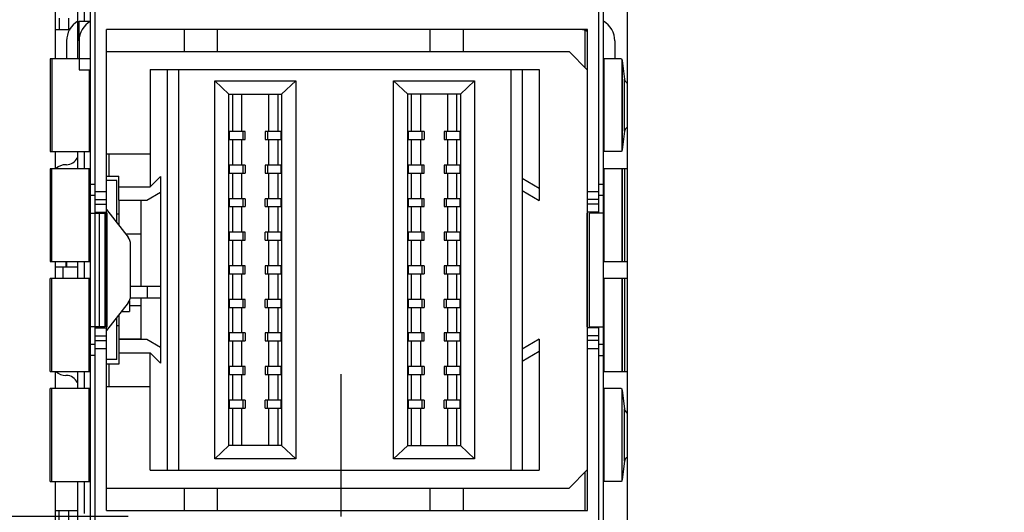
# Model space of a CAD drawing. Header units: inches. Extents: x 0 to 22, y 0 to 17.
# Tile 9 of 22: x 6.73 to 7.597, y 9.206 to 9.64. Entities that reach past the tile are written whole.
import ezdxf

# ---------------------------------------------------------------- set-up
doc = ezdxf.new("R2010")
doc.units = ezdxf.units.IN
doc.header["$LTSCALE"] = 1.21
doc.header["$MEASUREMENT"] = 0
doc.linetypes.add('CENTER', pattern=[0.6, 0.375, -0.075, 0.075, -0.075])
doc.layers.get('0').update_dxf_attribs({"linetype": 'CONTINUOUS'})
doc.layers.add('DEFAULT_1', color=7, linetype='CENTER')
doc.layers.add('DIMENSIONS', color=7, linetype='CONTINUOUS')
doc.styles.get("Standard").update_dxf_attribs({"font": 'txt', "width": 0.8})
doc.dimstyles.new('DIMSTYLE_1', dxfattribs={"dimtxt": 0.125, "dimasz": 0.18, "dimexe": 0.125, "dimexo": 0.0625, "dimgap": 0.03125, "dimtad": 0, "dimtih": 1, "dimtoh": 1, "dimzin": 4, "dimdsep": 46, "dimtxsty": 'STANDARD', "dimblk": '_FILLED', "dimblk1": '_FILLED', "dimblk2": '_FILLED', "dimcen": 0.09, "dimadec": 0, "dimazin": 0, "dimtp": 0.005, "dimtm": 0.005, "dimtfac": 1, "dimtofl": 0, "dimtmove": 0, "dimatfit": 3, "dimldrblk": '_FILLED', "dimfxl": 1, "dimtolj": 1, "dimtzin": 4, "dimarcsym": 0})

# ---------------------------------------------------------------- blocks, each defined once
blk = doc.blocks.new('*D12')
at = {"layer": 'DIMENSIONS', "color": 2, "linetype": 'CONTINUOUS'}
blk.add_line((6.82591, 9.20271), (5.98716, 9.20271), dxfattribs=at)
at = {"layer": 'DIMENSIONS', "color": 2, "linetype": 'CONTINUOUS', "insert": (5.92466, 9.26521), "char_height": 0.125, "width": 1.425, "attachment_point": 3, "line_spacing_factor": 0.9}
blk.add_mtext('2X 2.69{\\Ftxt.shx;\\W1.000000;\\H0.125000; }[68.4]', dxfattribs=at)
blk = doc.blocks.new('_FILLED')
at = {"color": 0, "linetype": 'BYBLOCK'}
blk.add_solid([(0, 0), (-1, 0.1736), (-1, -0.1736)], dxfattribs=at)
blk = doc.blocks.new('*D14')
at = {"layer": 'DIMENSIONS', "color": 2, "linetype": 'CONTINUOUS'}
blk.add_line((7.45192, 10.69371), (5.98716, 10.69371), dxfattribs=at)
at = {"layer": 'DIMENSIONS', "color": 2, "linetype": 'CONTINUOUS', "insert": (5.92466, 10.75621), "char_height": 0.125, "width": 1.525, "attachment_point": 3, "line_spacing_factor": 0.9}
blk.add_mtext('2X 4.18{\\Ftxt.shx;\\W1.000000;\\H0.125000; }[106.3]', dxfattribs=at)

msp = doc.modelspace()

# ---------------------------------------------------------------- linework, layer by layer
at = {"color": 7, "linetype": 'CONTINUOUS'}
for p, q in [((7.26551, 8.33696), (7.26551, 10.06746)), ((6.79275, 8.35148), (6.79275, 10.05439)), ((7.24436, 8.35148), (7.24436, 10.05439)), ((6.79669, 9.0364), (6.79669, 9.80254)), ((7.24042, 9.46947), (7.24042, 9.80254)), ((6.76151, 9.66666), (6.76151, 9.60536)), ((6.78163, 9.60564), (6.78163, 9.66666)), ((6.78749, 9.63833), (6.78749, 9.66666)), ((6.76504, 9.64101), (6.76504, 9.63101)), ((6.77325, 9.64101), (6.77325, 9.63101)), ((6.78269, 9.62101), (6.78269, 9.63833)), ((6.78269, 9.63833), (6.79269, 9.63833)), ((6.76151, 9.63101), (6.77466, 9.63101)), ((6.80669, 9.20794), (6.80669, 9.63101)), ((7.23042, 9.63101), (6.80669, 9.63101)), ((6.87513, 9.63101), (6.87513, 9.61164)), ((6.90466, 9.61164), (6.90466, 9.63101)), ((7.09167, 9.63101), (7.09167, 9.61164)), ((7.1212, 9.61164), (7.1212, 9.63101)), ((7.22845, 9.59733), (7.22845, 9.63018)), ((7.23042, 9.20794), (7.23042, 9.63101)), ((6.77163, 9.62101), (6.77163, 9.60536)), ((6.78269, 9.62101), (6.78269, 9.59564)), ((7.25442, 9.62097), (7.25442, 9.60536)), ((6.80669, 9.61164), (7.21415, 9.61164)), ((7.21415, 9.61164), (7.23042, 9.59536)), ((6.75729, 9.60536), (6.75729, 9.52366)), ((6.78269, 9.60536), (6.75729, 9.60536)), ((6.75871, 9.60536), (6.75871, 9.52366)), ((6.78269, 9.60564), (6.79275, 9.60564)), ((7.24482, 9.60536), (7.24482, 9.52366)), ((7.26006, 9.60536), (7.24482, 9.60536)), ((7.26006, 9.60536), (7.2605, 9.60508)), ((7.2605, 9.60508), (7.2605, 9.52394)), ((7.2605, 9.60508), (7.26064, 9.60488)), ((7.26064, 9.60488), (7.26104, 9.60374)), ((7.26104, 9.60374), (7.26104, 9.52529)), ((7.26104, 9.60374), (7.263, 9.58739)), ((6.78269, 9.59564), (6.79275, 9.59564)), ((6.79156, 9.59564), (6.79156, 9.52366)), ((6.84521, 9.59589), (6.84521, 9.49274)), ((6.84521, 9.59589), (7.18788, 9.59589)), ((6.86021, 9.59589), (6.86021, 9.24353)), ((6.87021, 9.59589), (6.87021, 9.24353)), ((7.16288, 9.59589), (7.16288, 9.24353)), ((7.17288, 9.59589), (7.17288, 9.24353)), ((7.18788, 9.59589), (7.18788, 9.48074)), ((6.9021, 9.25337), (6.9021, 9.58605)), ((6.9146, 9.57424), (6.9021, 9.58605)), ((6.9021, 9.58605), (6.97351, 9.58605)), ((6.97351, 9.58605), (6.96101, 9.57424)), ((6.97351, 9.58605), (6.97351, 9.25337)), ((7.05958, 9.25337), (7.05958, 9.58605)), ((7.07208, 9.57424), (7.05958, 9.58605)), ((7.05958, 9.58605), (7.13099, 9.58605)), ((7.13099, 9.58605), (7.11849, 9.57424)), ((7.13099, 9.58605), (7.13099, 9.25337)), ((7.263, 9.54163), (7.263, 9.58739)), ((6.9146, 9.26518), (6.9146, 9.57424)), ((6.9146, 9.57424), (6.96101, 9.57424)), ((6.91798, 9.54132), (6.91798, 9.57424)), ((6.926, 9.54132), (6.926, 9.57424)), ((6.94962, 9.54132), (6.94962, 9.57424)), ((6.95763, 9.57424), (6.95763, 9.54132)), ((6.96101, 9.57424), (6.96101, 9.26518)), ((7.07208, 9.26518), (7.07208, 9.57424)), ((7.11849, 9.57424), (7.07208, 9.57424)), ((7.07546, 9.54132), (7.07546, 9.57424)), ((7.08348, 9.54132), (7.08348, 9.57424)), ((7.1071, 9.57424), (7.1071, 9.54132)), ((7.11511, 9.57424), (7.11511, 9.54132)), ((7.1185, 9.57424), (7.1185, 9.26518)), ((6.9152, 9.53432), (6.9152, 9.54132)), ((6.92897, 9.54132), (6.9152, 9.54132)), ((6.92717, 9.53432), (6.92717, 9.54132)), ((6.92897, 9.53432), (6.92897, 9.54132)), ((6.94665, 9.54132), (6.94665, 9.53432)), ((6.96041, 9.54132), (6.94665, 9.54132)), ((6.94845, 9.54132), (6.94845, 9.53432)), ((6.96041, 9.54132), (6.96041, 9.53432)), ((7.07268, 9.53432), (7.07268, 9.54132)), ((7.08645, 9.54132), (7.07268, 9.54132)), ((7.08465, 9.53432), (7.08465, 9.54132)), ((7.08645, 9.54132), (7.08645, 9.53432)), ((7.10413, 9.54132), (7.10413, 9.53432)), ((7.1179, 9.54132), (7.10413, 9.54132)), ((7.10593, 9.54132), (7.10593, 9.53432)), ((7.1179, 9.54132), (7.1179, 9.53432)), ((7.263, 9.54163), (7.26104, 9.52529)), ((6.9152, 9.53432), (6.92897, 9.53432)), ((6.91798, 9.51179), (6.91798, 9.53432)), ((6.926, 9.51179), (6.926, 9.53432)), ((6.94665, 9.53432), (6.96041, 9.53432)), ((6.94962, 9.51179), (6.94962, 9.53432)), ((6.95763, 9.53432), (6.95763, 9.51179)), ((7.07268, 9.53432), (7.08645, 9.53432)), ((7.07546, 9.51179), (7.07546, 9.53432)), ((7.08348, 9.51179), (7.08348, 9.53432)), ((7.10413, 9.53432), (7.1179, 9.53432)), ((7.1071, 9.53432), (7.1071, 9.51179)), ((7.11511, 9.53432), (7.11511, 9.51179)), ((6.75729, 9.52366), (6.79271, 9.52366)), ((6.76151, 9.52366), (6.76151, 9.50866)), ((6.78163, 9.50866), (6.78163, 9.52366)), ((6.78749, 9.50866), (6.78749, 9.52366)), ((6.80667, 9.52183), (6.84521, 9.52183)), ((6.80884, 9.52183), (6.80884, 9.50215)), ((7.26006, 9.52366), (7.24482, 9.52366)), ((7.2605, 9.52394), (7.26006, 9.52366)), ((7.26064, 9.52414), (7.2605, 9.52394)), ((7.26104, 9.52529), (7.26064, 9.52414)), ((6.77163, 9.51215), (6.77102, 9.51215)), ((6.78094, 9.51849), (6.78163, 9.51821)), ((6.9152, 9.50479), (6.9152, 9.51179)), ((6.92897, 9.51179), (6.9152, 9.51179)), ((6.92717, 9.50479), (6.92717, 9.51179)), ((6.92897, 9.51179), (6.92897, 9.50479)), ((6.94665, 9.51179), (6.94665, 9.50479)), ((6.96041, 9.51179), (6.94665, 9.51179)), ((6.94845, 9.51179), (6.94845, 9.50479)), ((6.96041, 9.51179), (6.96041, 9.50479)), ((7.07268, 9.50479), (7.07268, 9.51179)), ((7.08645, 9.51179), (7.07268, 9.51179)), ((7.08465, 9.50479), (7.08465, 9.51179)), ((7.08645, 9.50479), (7.08645, 9.51179)), ((7.10413, 9.51179), (7.10413, 9.50479)), ((7.1179, 9.51179), (7.10413, 9.51179)), ((7.10593, 9.51179), (7.10593, 9.50479)), ((7.1179, 9.51179), (7.1179, 9.50479)), ((6.75729, 9.50866), (6.75729, 9.42697)), ((6.79271, 9.50866), (6.75729, 9.50866)), ((6.75871, 9.42697), (6.75871, 9.50866)), ((6.79156, 9.42697), (6.79156, 9.50866)), ((6.9152, 9.50479), (6.92897, 9.50479)), ((6.91798, 9.48227), (6.91798, 9.50479)), ((6.926, 9.48227), (6.926, 9.50479)), ((6.94665, 9.50479), (6.96041, 9.50479)), ((6.94962, 9.48227), (6.94962, 9.50479)), ((6.95763, 9.50479), (6.95763, 9.48227)), ((7.07268, 9.50479), (7.08645, 9.50479)), ((7.07546, 9.48227), (7.07546, 9.50479)), ((7.08348, 9.48227), (7.08348, 9.50479)), ((7.10413, 9.50479), (7.1179, 9.50479)), ((7.1071, 9.50479), (7.1071, 9.48227)), ((7.11511, 9.50479), (7.11511, 9.48227)), ((7.24482, 9.50866), (7.24482, 9.42697)), ((7.26551, 9.50866), (7.24482, 9.50866)), ((7.2605, 9.50866), (7.2605, 9.42697)), ((7.26104, 9.50866), (7.26104, 9.42697)), ((7.263, 9.50866), (7.263, 9.42697)), ((6.79669, 9.49462), (6.79275, 9.49462)), ((6.80669, 9.50215), (6.81773, 9.50215)), ((6.81576, 9.49821), (6.80669, 9.49821)), ((6.81576, 9.46113), (6.81576, 9.49821)), ((6.81773, 9.481), (6.81773, 9.50215)), ((6.84521, 9.49274), (6.8543, 9.50183)), ((6.8543, 9.50183), (6.8543, 9.40502)), ((7.18788, 9.49137), (7.17288, 9.50003)), ((7.24436, 9.49462), (7.24042, 9.49462)), ((6.79669, 9.48861), (6.80669, 9.48861)), ((6.81773, 9.49274), (6.84521, 9.49274)), ((6.84221, 9.481), (6.8543, 9.48799)), ((7.17288, 9.4894), (7.18788, 9.48074)), ((7.23042, 9.48861), (7.24042, 9.48861)), ((6.79669, 9.48505), (6.79275, 9.48505)), ((6.79669, 9.48154), (6.80669, 9.48154)), ((6.79669, 9.4774), (6.80669, 9.4774)), ((6.81773, 9.481), (6.84221, 9.481)), ((6.81773, 9.48074), (6.81773, 9.45863)), ((6.83741, 9.48074), (6.81773, 9.48074)), ((6.83741, 9.40502), (6.83741, 9.48074)), ((6.9152, 9.47527), (6.9152, 9.48227)), ((6.92897, 9.48227), (6.9152, 9.48227)), ((6.92717, 9.47527), (6.92717, 9.48227)), ((6.92897, 9.48227), (6.92897, 9.47527)), ((6.94665, 9.47527), (6.94665, 9.48227)), ((6.96041, 9.48227), (6.94665, 9.48227)), ((6.94845, 9.47527), (6.94845, 9.48227)), ((6.96041, 9.48227), (6.96041, 9.47527)), ((7.07268, 9.47527), (7.07268, 9.48227)), ((7.08645, 9.48227), (7.07268, 9.48227)), ((7.08465, 9.47527), (7.08465, 9.48227)), ((7.08645, 9.47527), (7.08645, 9.48227)), ((7.10413, 9.48227), (7.10413, 9.47527)), ((7.1179, 9.48227), (7.10413, 9.48227)), ((7.10593, 9.48227), (7.10593, 9.47527)), ((7.1179, 9.48227), (7.1179, 9.47527)), ((7.24042, 9.48154), (7.23042, 9.48154)), ((7.24042, 9.4774), (7.23042, 9.4774)), ((7.24436, 9.48505), (7.24042, 9.48505)), ((6.79275, 9.46947), (6.80523, 9.46947)), ((6.79669, 9.47033), (6.80669, 9.47033)), ((6.80049, 9.36947), (6.80049, 9.46947)), ((6.80539, 9.46947), (6.80539, 9.36947)), ((6.80669, 9.47262), (6.82588, 9.44831)), ((6.80749, 9.46947), (6.80669, 9.46947)), ((6.80749, 9.36947), (6.80749, 9.46947)), ((6.81576, 9.46892), (6.81773, 9.46892)), ((6.9152, 9.47527), (6.92897, 9.47527)), ((6.91798, 9.45274), (6.91798, 9.47527)), ((6.926, 9.45274), (6.926, 9.47527)), ((6.94665, 9.47527), (6.96041, 9.47527)), ((6.94962, 9.45274), (6.94962, 9.47527)), ((6.95763, 9.47527), (6.95763, 9.45274)), ((7.07268, 9.47527), (7.08645, 9.47527)), ((7.07546, 9.45274), (7.07546, 9.47527)), ((7.08348, 9.45274), (7.08348, 9.47527)), ((7.10413, 9.47527), (7.1179, 9.47527)), ((7.1071, 9.47527), (7.1071, 9.45274)), ((7.11511, 9.47527), (7.11511, 9.45274)), ((7.22979, 9.46947), (7.22979, 9.36947)), ((7.23042, 9.46947), (7.22979, 9.46947)), ((7.24042, 9.47033), (7.23042, 9.47033)), ((7.23206, 9.36947), (7.23206, 9.46947)), ((7.24436, 9.46947), (7.23206, 9.46947)), ((6.83741, 9.45121), (6.82359, 9.45121)), ((6.9152, 9.44574), (6.9152, 9.45274)), ((6.92897, 9.45274), (6.9152, 9.45274)), ((6.92717, 9.44574), (6.92717, 9.45274)), ((6.92897, 9.44574), (6.92897, 9.45274)), ((6.94665, 9.44574), (6.94665, 9.45274)), ((6.96041, 9.45274), (6.94665, 9.45274)), ((6.94845, 9.45274), (6.94845, 9.44574)), ((6.96041, 9.45274), (6.96041, 9.44574)), ((7.07268, 9.44574), (7.07268, 9.45274)), ((7.08645, 9.45274), (7.07268, 9.45274)), ((7.08465, 9.44574), (7.08465, 9.45274)), ((7.08645, 9.44574), (7.08645, 9.45274)), ((7.10413, 9.45274), (7.10413, 9.44574)), ((7.1179, 9.45274), (7.10413, 9.45274)), ((7.10593, 9.45274), (7.10593, 9.44574)), ((7.1179, 9.45274), (7.1179, 9.44574)), ((6.9152, 9.44574), (6.92897, 9.44574)), ((6.91798, 9.42321), (6.91798, 9.44574)), ((6.926, 9.42321), (6.926, 9.44574)), ((6.94665, 9.44574), (6.96041, 9.44574)), ((6.94962, 9.42321), (6.94962, 9.44574)), ((6.95763, 9.44574), (6.95763, 9.42321)), ((7.07268, 9.44574), (7.08645, 9.44574)), ((7.07546, 9.42321), (7.07546, 9.44574)), ((7.08348, 9.42321), (7.08348, 9.44574)), ((7.10413, 9.44574), (7.1179, 9.44574)), ((7.1071, 9.44574), (7.1071, 9.42321)), ((7.11511, 9.44574), (7.11511, 9.42321)), ((6.82803, 9.39683), (6.82803, 9.44212)), ((6.75729, 9.42697), (6.79271, 9.42697)), ((6.76151, 9.42697), (6.76151, 9.41197)), ((6.77102, 9.42697), (6.77102, 9.42245)), ((6.77163, 9.42697), (6.77163, 9.42245)), ((6.78163, 9.41197), (6.78163, 9.42697)), ((6.78749, 9.41197), (6.78749, 9.42697)), ((7.24482, 9.42697), (7.26551, 9.42697)), ((6.76151, 9.42245), (6.78163, 9.42245)), ((6.76852, 9.41197), (6.76852, 9.42245)), ((6.9152, 9.41621), (6.9152, 9.42321)), ((6.92897, 9.42321), (6.9152, 9.42321)), ((6.92717, 9.41621), (6.92717, 9.42321)), ((6.92897, 9.41621), (6.92897, 9.42321)), ((6.94665, 9.42321), (6.94665, 9.41621)), ((6.96041, 9.42321), (6.94665, 9.42321)), ((6.94845, 9.42321), (6.94845, 9.41621)), ((6.96041, 9.42321), (6.96041, 9.41621)), ((7.07268, 9.41621), (7.07268, 9.42321)), ((7.08645, 9.42321), (7.07268, 9.42321)), ((7.08465, 9.41621), (7.08465, 9.42321)), ((7.08645, 9.42321), (7.08645, 9.41621)), ((7.10413, 9.42321), (7.10413, 9.41621)), ((7.1179, 9.42321), (7.10413, 9.42321)), ((7.10593, 9.42321), (7.10593, 9.41621)), ((7.1179, 9.42321), (7.1179, 9.41621)), ((6.75729, 9.33028), (6.75729, 9.41197)), ((6.79271, 9.41197), (6.75729, 9.41197)), ((6.75871, 9.33028), (6.75871, 9.41197)), ((6.79156, 9.33028), (6.79156, 9.41197)), ((6.9152, 9.41621), (6.92897, 9.41621)), ((6.91798, 9.39368), (6.91798, 9.41621)), ((6.926, 9.39368), (6.926, 9.41621)), ((6.94665, 9.41621), (6.96041, 9.41621)), ((6.94962, 9.39368), (6.94962, 9.41621)), ((6.95763, 9.41621), (6.95763, 9.39368)), ((7.07268, 9.41621), (7.08645, 9.41621)), ((7.07546, 9.39368), (7.07546, 9.41621)), ((7.08348, 9.39368), (7.08348, 9.41621)), ((7.10413, 9.41621), (7.1179, 9.41621)), ((7.1071, 9.41621), (7.1071, 9.39368)), ((7.11511, 9.41621), (7.11511, 9.39368)), ((7.24482, 9.41197), (7.24482, 9.33028)), ((7.26551, 9.41197), (7.24482, 9.41197)), ((7.2605, 9.41197), (7.2605, 9.33028)), ((7.26104, 9.41197), (7.26104, 9.33028)), ((7.263, 9.41197), (7.263, 9.33028)), ((6.85463, 9.40502), (6.82803, 9.40502)), ((6.84281, 9.39502), (6.84281, 9.40502)), ((6.85463, 9.39502), (6.85463, 9.40502)), ((6.82588, 9.39063), (6.80669, 9.36632)), ((6.82694, 9.39234), (6.82694, 9.38292)), ((6.82803, 9.39502), (6.85463, 9.39502)), ((6.83741, 9.35869), (6.83741, 9.39502)), ((6.8543, 9.39502), (6.8543, 9.33759)), ((6.9152, 9.38668), (6.9152, 9.39368)), ((6.92897, 9.39368), (6.9152, 9.39368)), ((6.92717, 9.38668), (6.92717, 9.39368)), ((6.92897, 9.38668), (6.92897, 9.39368)), ((6.94665, 9.38668), (6.94665, 9.39368)), ((6.96041, 9.39368), (6.94665, 9.39368)), ((6.94845, 9.38668), (6.94845, 9.39368)), ((6.96041, 9.39368), (6.96041, 9.38668)), ((7.07268, 9.38668), (7.07268, 9.39368)), ((7.08645, 9.39368), (7.07268, 9.39368)), ((7.08465, 9.38668), (7.08465, 9.39368)), ((7.08645, 9.39368), (7.08645, 9.38668)), ((7.10413, 9.38668), (7.10413, 9.39368)), ((7.1179, 9.39368), (7.10413, 9.39368)), ((7.10593, 9.39368), (7.10593, 9.38668)), ((7.1179, 9.39368), (7.1179, 9.38668)), ((6.81979, 9.38292), (6.82694, 9.38292)), ((6.82694, 9.38822), (6.83741, 9.38822)), ((6.9152, 9.38668), (6.92897, 9.38668)), ((6.91798, 9.36416), (6.91798, 9.38668)), ((6.926, 9.36416), (6.926, 9.38668)), ((6.94665, 9.38668), (6.96041, 9.38668)), ((6.94962, 9.36416), (6.94962, 9.38668)), ((6.95763, 9.38668), (6.95763, 9.36416)), ((7.07268, 9.38668), (7.08645, 9.38668)), ((7.07546, 9.36416), (7.07546, 9.38668)), ((7.08348, 9.36416), (7.08348, 9.38668)), ((7.10413, 9.38668), (7.1179, 9.38668)), ((7.1071, 9.38668), (7.1071, 9.36416)), ((7.11511, 9.38668), (7.11511, 9.36416)), ((6.81576, 9.34073), (6.81576, 9.37781)), ((6.81773, 9.38031), (6.81773, 9.35869)), ((6.80539, 9.36947), (6.79275, 9.36947)), ((6.79669, 9.36861), (6.80669, 9.36861)), ((6.80669, 9.36947), (6.80749, 9.36947)), ((6.81773, 9.3705), (6.81576, 9.3705)), ((7.22979, 9.36947), (7.23042, 9.36947)), ((7.24042, 9.36861), (7.23042, 9.36861)), ((7.23206, 9.36947), (7.24436, 9.36947)), ((7.24042, 9.0364), (7.24042, 9.36947)), ((6.79669, 9.36154), (6.80669, 9.36154)), ((6.79669, 9.3574), (6.80669, 9.3574)), ((6.83741, 9.35869), (6.81773, 9.35869)), ((6.81773, 9.35842), (6.81773, 9.33679)), ((6.84221, 9.35842), (6.81773, 9.35842)), ((6.8543, 9.35144), (6.84221, 9.35842)), ((6.9152, 9.35716), (6.9152, 9.36416)), ((6.92897, 9.36416), (6.9152, 9.36416)), ((6.9152, 9.35716), (6.92897, 9.35716)), ((6.91798, 9.33463), (6.91798, 9.35716)), ((6.926, 9.33463), (6.926, 9.35716)), ((6.92717, 9.35716), (6.92717, 9.36416)), ((6.92897, 9.36416), (6.92897, 9.35716)), ((6.94665, 9.36416), (6.94665, 9.35716)), ((6.96041, 9.36416), (6.94665, 9.36416)), ((6.94665, 9.35716), (6.96041, 9.35716)), ((6.94845, 9.36416), (6.94845, 9.35716)), ((6.94962, 9.33463), (6.94962, 9.35716)), ((6.95763, 9.35716), (6.95763, 9.33463)), ((6.96041, 9.36416), (6.96041, 9.35716)), ((7.07268, 9.35716), (7.07268, 9.36416)), ((7.08645, 9.36416), (7.07268, 9.36416)), ((7.07268, 9.35716), (7.08645, 9.35716)), ((7.07546, 9.33463), (7.07546, 9.35716)), ((7.08348, 9.33463), (7.08348, 9.35716)), ((7.08465, 9.35716), (7.08465, 9.36416)), ((7.08645, 9.35716), (7.08645, 9.36416)), ((7.10413, 9.36416), (7.10413, 9.35716)), ((7.1179, 9.36416), (7.10413, 9.36416)), ((7.10413, 9.35716), (7.1179, 9.35716)), ((7.10593, 9.36416), (7.10593, 9.35716)), ((7.1071, 9.35716), (7.1071, 9.33463)), ((7.11511, 9.35716), (7.11511, 9.33463)), ((7.1179, 9.36416), (7.1179, 9.35716)), ((7.18788, 9.35869), (7.17288, 9.35003)), ((7.18788, 9.35869), (7.18788, 9.24353)), ((7.24042, 9.36154), (7.23042, 9.36154)), ((7.24042, 9.3574), (7.23042, 9.3574)), ((6.79669, 9.35392), (6.79275, 9.35392)), ((6.80669, 9.35033), (6.79669, 9.35033)), ((7.17288, 9.3394), (7.18788, 9.34806)), ((7.24042, 9.35033), (7.23042, 9.35033)), ((7.24436, 9.35392), (7.24042, 9.35392)), ((6.79669, 9.34432), (6.79275, 9.34432)), ((6.81576, 9.34073), (6.80669, 9.34073)), ((6.81773, 9.34669), (6.84521, 9.34669)), ((6.84521, 9.24353), (6.84521, 9.34669)), ((6.8543, 9.33759), (6.84521, 9.34669)), ((7.24042, 9.34432), (7.24436, 9.34432)), ((6.75729, 9.33028), (6.79271, 9.33028)), ((6.76151, 9.33028), (6.76151, 9.31528)), ((6.78163, 9.31528), (6.78163, 9.33028)), ((6.78749, 9.31528), (6.78749, 9.33028)), ((6.81773, 9.33679), (6.80669, 9.33679)), ((6.80884, 9.33679), (6.80884, 9.31711)), ((6.9152, 9.32763), (6.9152, 9.33463)), ((6.92897, 9.33463), (6.9152, 9.33463)), ((6.92717, 9.32763), (6.92717, 9.33463)), ((6.92897, 9.32763), (6.92897, 9.33463)), ((6.94665, 9.33463), (6.94665, 9.32763)), ((6.96041, 9.33463), (6.94665, 9.33463)), ((6.94845, 9.33463), (6.94845, 9.32763)), ((6.96041, 9.33463), (6.96041, 9.32763)), ((7.07268, 9.32763), (7.07268, 9.33463)), ((7.08645, 9.33463), (7.07268, 9.33463)), ((7.08465, 9.32763), (7.08465, 9.33463)), ((7.08645, 9.33463), (7.08645, 9.32763)), ((7.10413, 9.33463), (7.10413, 9.32763)), ((7.1179, 9.33463), (7.10413, 9.33463)), ((7.10593, 9.33463), (7.10593, 9.32763)), ((7.1179, 9.33463), (7.1179, 9.32763)), ((7.24482, 9.33028), (7.26551, 9.33028)), ((6.77163, 9.32679), (6.77102, 9.32679)), ((6.9152, 9.32763), (6.92897, 9.32763)), ((6.91798, 9.3051), (6.91798, 9.32763)), ((6.926, 9.3051), (6.926, 9.32763)), ((6.94665, 9.32763), (6.96041, 9.32763)), ((6.94962, 9.3051), (6.94962, 9.32763)), ((6.95763, 9.32763), (6.95763, 9.3051)), ((7.07268, 9.32763), (7.08645, 9.32763)), ((7.07546, 9.3051), (7.07546, 9.32763)), ((7.08348, 9.3051), (7.08348, 9.32763)), ((7.10413, 9.32763), (7.1179, 9.32763)), ((7.1071, 9.32763), (7.1071, 9.3051)), ((7.11511, 9.32763), (7.11511, 9.3051)), ((6.75729, 9.23359), (6.75729, 9.31528)), ((6.79271, 9.31528), (6.75729, 9.31528)), ((6.75871, 9.23359), (6.75871, 9.31528)), ((6.78163, 9.32073), (6.78094, 9.32046)), ((6.79156, 9.23359), (6.79156, 9.31528)), ((6.80667, 9.31711), (6.84521, 9.31711)), ((7.24482, 9.31528), (7.24482, 9.23359)), ((7.26006, 9.31528), (7.24482, 9.31528)), ((7.26006, 9.31528), (7.2605, 9.315)), ((7.2605, 9.315), (7.2605, 9.23386)), ((7.2605, 9.315), (7.26064, 9.3148)), ((7.26064, 9.3148), (7.26104, 9.31366)), ((7.26104, 9.23521), (7.26104, 9.31366)), ((7.26104, 9.31366), (7.263, 9.29732)), ((6.9152, 9.2981), (6.9152, 9.3051)), ((6.92897, 9.3051), (6.9152, 9.3051)), ((6.92717, 9.2981), (6.92717, 9.3051)), ((6.92897, 9.3051), (6.92897, 9.2981)), ((6.94665, 9.2981), (6.94665, 9.3051)), ((6.96041, 9.3051), (6.94665, 9.3051)), ((6.94845, 9.2981), (6.94845, 9.3051)), ((6.96041, 9.3051), (6.96041, 9.2981)), ((7.07268, 9.2981), (7.07268, 9.3051)), ((7.08645, 9.3051), (7.07268, 9.3051)), ((7.08465, 9.2981), (7.08465, 9.3051)), ((7.08645, 9.3051), (7.08645, 9.2981)), ((7.10413, 9.2981), (7.10413, 9.3051)), ((7.1179, 9.3051), (7.10413, 9.3051)), ((7.10593, 9.3051), (7.10593, 9.2981)), ((7.1179, 9.3051), (7.1179, 9.2981)), ((6.9152, 9.2981), (6.92897, 9.2981)), ((6.91798, 9.26518), (6.91798, 9.2981)), ((6.926, 9.26518), (6.926, 9.2981)), ((6.94665, 9.2981), (6.96041, 9.2981)), ((6.94962, 9.26518), (6.94962, 9.2981)), ((6.95763, 9.2981), (6.95763, 9.26518)), ((7.07268, 9.2981), (7.08645, 9.2981)), ((7.07546, 9.26518), (7.07546, 9.2981)), ((7.08348, 9.26518), (7.08348, 9.2981)), ((7.10413, 9.2981), (7.1179, 9.2981)), ((7.1071, 9.2981), (7.1071, 9.26518)), ((7.11511, 9.2981), (7.11511, 9.26518)), ((7.263, 9.25155), (7.263, 9.29732)), ((6.9146, 9.26518), (6.9021, 9.25337)), ((6.96101, 9.26518), (6.9146, 9.26518)), ((6.96101, 9.26518), (6.97351, 9.25337)), ((7.07208, 9.26518), (7.05958, 9.25337)), ((7.07208, 9.26518), (7.11849, 9.26518)), ((7.11849, 9.26518), (7.13099, 9.25337)), ((6.97351, 9.25337), (6.9021, 9.25337)), ((7.13099, 9.25337), (7.05958, 9.25337)), ((7.263, 9.25155), (7.26104, 9.23521)), ((6.84521, 9.24353), (7.18788, 9.24353)), ((7.23042, 9.24406), (7.21415, 9.22778)), ((7.22845, 9.20794), (7.22845, 9.24209)), ((7.26104, 9.23521), (7.26064, 9.23406)), ((6.75729, 9.23359), (6.79275, 9.23359)), ((6.76151, 9.23359), (6.76151, 9.17229)), ((6.78163, 9.17257), (6.78163, 9.23359)), ((6.78749, 9.20526), (6.78749, 9.23359)), ((6.80669, 9.22778), (7.21415, 9.22778)), ((6.87513, 9.22778), (6.87513, 9.20794)), ((6.90466, 9.20794), (6.90466, 9.22778)), ((7.09167, 9.22778), (7.09167, 9.20794)), ((7.1212, 9.20794), (7.1212, 9.22778)), ((7.26006, 9.23359), (7.24482, 9.23359)), ((7.2605, 9.23386), (7.26006, 9.23359)), ((7.26064, 9.23406), (7.2605, 9.23386)), ((6.76151, 9.20794), (6.78163, 9.20794)), ((6.76504, 9.19794), (6.76504, 9.20794)), ((6.77325, 9.20794), (6.77325, 9.19794)), ((6.80669, 9.20794), (7.23042, 9.20794))]:
    msp.add_line(p, q, dxfattribs=at)
for centre, radius, start, end in [((6.79163, 9.62101), 0.02, 120, 180), ((6.80269, 9.62101), 0.02, 119.87054, 180), ((7.23442, 9.62097), 0.02, 0, 60.21605), ((7.22452, 9.62101), 0.01, 53.8086, 90), ((6.77102, 9.49965), 0.0125, 90, 133.56352), ((6.77163, 9.52215), 0.01, 270, 338.50871), ((6.81803, 9.44212), 0.01, 0, 38.28513), ((6.81803, 9.39683), 0.01, 321.71559, 359.99995), ((6.77102, 9.33929), 0.0125, 226.43623, 270), ((6.77163, 9.31679), 0.01, 21.49129, 90)]:
    msp.add_arc(centre, radius, start, end, dxfattribs=at)
for points, knots in [([(7.263, 9.58739), (7.26303, 9.58708), (7.26342, 9.58562), (7.26455, 9.58449), (7.26546, 9.58374)], [0, 0, 0, 0, 0.210598, 1, 1, 1, 1]), ([(7.26546, 9.54528), (7.26511, 9.54499), (7.26402, 9.54401), (7.26311, 9.54266), (7.263, 9.54163)], [0, 0, 0, 0, 0.302303, 1, 1, 1, 1]), ([(7.263, 9.29732), (7.26303, 9.297), (7.26342, 9.29554), (7.26455, 9.29441), (7.26546, 9.29367)], [0, 0, 0, 0, 0.210598, 1, 1, 1, 1]), ([(7.26546, 9.2552), (7.26511, 9.25491), (7.26402, 9.25393), (7.26311, 9.25258), (7.263, 9.25155)], [0, 0, 0, 0, 0.302303, 1, 1, 1, 1])]:
    msp.add_open_spline(points, degree=3, knots=knots, dxfattribs=at)
at = {"layer": 'DEFAULT_1', "color": 7, "linetype": 'CENTER'}
msp.add_line((7.01351, 9.20271), (7.01351, 9.32781), dxfattribs=at)

# ---------------------------------------------------------------- dimensions: what is measured, and where the dimension line sits
at = {"layer": 'DIMENSIONS', "color": 2, "linetype": 'CONTINUOUS'}
for feature_location, offset, origin, picture, middle in [((7.45192, 10.69371), (-1.46475, 0), (7.51442, 6.51), '*D14', (5.16216, 10.69371)), ((6.82591, 9.20271), (-0.83875, 0), (7.59741, 6.51), '*D12', (5.21216, 9.20271))]:
    dim = msp.add_ordinate_dim(feature_location=feature_location, offset=offset, dtype=0, origin=origin, text='2X <>', dimstyle='DIMSTYLE_1', dxfattribs=at)
    dim.commit()
    dim.dimension.update_dxf_attribs({"geometry": picture, "text_midpoint": middle})

doc.saveas('drawing.dxf')
